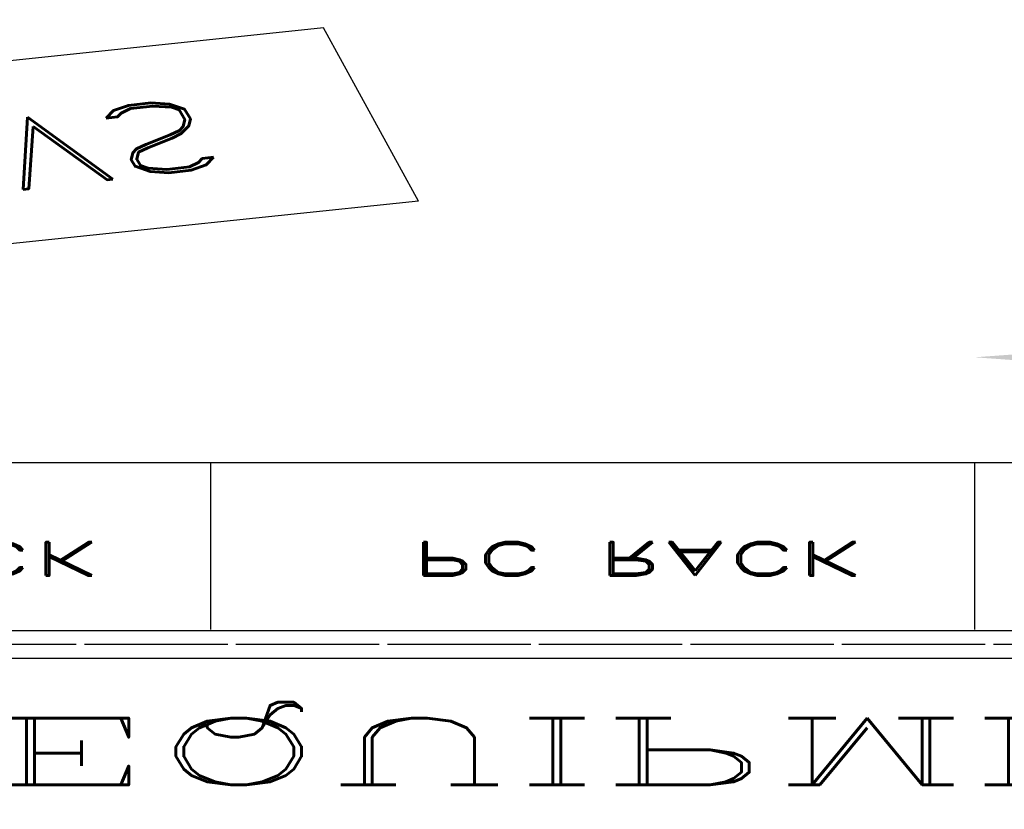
# Model space of a CAD drawing. Extents: x -82582065 to 310651827, y -37687100 to 142977471.
# Tile 85 of 122: x 7480885 to 8813329, y -12600205 to -11531294. Entities that reach past the tile are written whole.
import ezdxf
from ezdxf.enums import TextEntityAlignment as Align

# ---------------------------------------------------------------- set-up
doc = ezdxf.new("R2010")
doc.units = 0
doc.header["$LTSCALE"] = 100
doc.header["$MEASUREMENT"] = 0
doc.linetypes.add('CENTER', pattern=[2, 1.25, -0.25, 0.25, -0.25])
doc.linetypes.add('CENTER2', pattern=[1.125, 0.75, -0.125, 0.125, -0.125])
for name, color, linetype in [('COL', 1, 'Continuous'), ('DIM', 2, 'Continuous'), ('DOOR', 4, 'Continuous'), ('GRID', 8, 'CENTER'), ('PNLTXT', 7, 'Continuous'), ('T', 3, 'Continuous'), ('WALL', 4, 'Continuous'), ('WALLH', 2, 'Continuous')]:
    doc.layers.add(name, color=color, linetype=linetype)
doc.styles.add('ROMANC', font='ROMANC.SHX')
doc.styles.add('ROMAND', font='romand.shx')
doc.styles.add('ROMANS', font='romans')
doc.dimstyles.new('GS', dxfattribs={"dimscale": 100, "dimtxt": 2.5, "dimasz": 3, "dimexe": 1, "dimexo": 1, "dimgap": 1, "dimtad": 1, "dimdec": 0, "dimzin": 0, "dimdsep": 46, "dimtxsty": 'ROMANS', "dimcen": 0.09, "dimclrd": 4, "dimclre": 8, "dimclrt": 3, "dimadec": 0, "dimazin": 0, "dimtfac": 1, "dimtdec": 0, "dimtofl": 0, "dimtmove": 0, "dimatfit": 3, "dimfxl": 1, "dimtolj": 1, "dimtzin": 0, "dimarcsym": 0})
doc.dimstyles.new('STANDARD$0', dxfattribs={"dimtxt": 250, "dimasz": 200, "dimexe": 0, "dimexo": 0, "dimgap": 100, "dimtad": 1, "dimdec": 0, "dimlfac": 0.01, "dimzin": 0, "dimdsep": 46, "dimtxsty": 'ROMANS', "dimcen": 0.09, "dimclrd": 4, "dimclre": 8, "dimclrt": 3, "dimadec": 0, "dimazin": 0, "dimtfac": 1, "dimtdec": 0, "dimtmove": 0, "dimatfit": 3, "dimfxl": 1, "dimtolj": 1, "dimtzin": 0, "dimarcsym": 0})

# ---------------------------------------------------------------- blocks, each defined once
blk = doc.blocks.new('*D178')
at = {"layer": 'Defpoints', "color": 0, "linetype": 'Continuous', "transparency": 16777216}
for p in [(119148.4294238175, 54744.80395230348), (119198.4294270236, 54744.80395230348), (119198.4294238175, 39244.80395410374)]:
    blk.add_point(p, dxfattribs=at)
at = {"layer": 'DIM', "linetype": 'Continuous', "lineweight": -2, "transparency": 16777216}
for p, q in [((119198.4294270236, 54744.80395230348), (119148.4294238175, 54744.80395230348)), ((119198.4294238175, 39244.80395410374), (119148.4294238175, 39244.80395410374))]:
    blk.add_line(p, q, dxfattribs=at)
at = {"layer": 'DIM', "color": 4, "linetype": 'Continuous', "lineweight": -2, "transparency": 16777216}
blk.add_line((119148.4294238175, 39644.80395410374), (119148.4294238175, 54344.80395230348), dxfattribs=at)
at = {"layer": 'DIM', "color": 4, "linetype": 'Continuous', "transparency": 16777216}
for points in [[(119081.7627571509, 54344.80395230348), (119215.0960904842, 54344.80395230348), (119148.4294238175, 54744.80395230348)], [(119081.7627571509, 39644.80395410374), (119215.0960904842, 39644.80395410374), (119148.4294238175, 39244.80395410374)]]:
    blk.add_solid(points, dxfattribs=at)
at = {"layer": 'DIM', "linetype": 'Continuous', "transparency": 16777216, "insert": (118748.4294238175, 46994.80395320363), "char_height": 500, "attachment_point": 5, "rotation": 90, "style": 'ROMANC'}
blk.add_mtext('\\A1;15500', dxfattribs=at)
blk = doc.blocks.new('*D179')
at = {"layer": 'Defpoints', "color": 0, "linetype": 'Continuous', "transparency": 16777216}
for p in [(119148.4294232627, 39244.80395077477), (119148.4294185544, 27244.48555021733), (119148.4294185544, 27244.48555021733)]:
    blk.add_point(p, dxfattribs=at)
at = {"layer": 'DIM', "linetype": 'Continuous', "lineweight": -2, "transparency": 16777216}
blk.add_line((119148.4294232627, 39244.80395077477), (119148.4294185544, 39244.80395077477), dxfattribs=at)
at = {"layer": 'DIM', "color": 4, "linetype": 'Continuous', "lineweight": -2, "transparency": 16777216}
blk.add_line((119148.4294185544, 38844.80395077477), (119148.4294185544, 27644.48555021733), dxfattribs=at)
at = {"layer": 'DIM', "color": 4, "linetype": 'Continuous', "transparency": 16777216}
for points in [[(119081.7627518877, 38844.80395077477), (119215.096085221, 38844.80395077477), (119148.4294185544, 39244.80395077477)], [(119081.7627518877, 27644.48555021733), (119215.096085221, 27644.48555021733), (119148.4294185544, 27244.48555021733)]]:
    blk.add_solid(points, dxfattribs=at)
at = {"layer": 'DIM', "linetype": 'Continuous', "transparency": 16777216, "insert": (118748.4294185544, 33244.64475049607), "char_height": 500, "attachment_point": 5, "rotation": 90, "style": 'ROMANC'}
blk.add_mtext('\\A1;12000', dxfattribs=at)
blk = doc.blocks.new('*D206')
at = {"layer": 'Defpoints', "color": 0, "transparency": 16777216}
for p in [(99707.79796545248, 40307.96414230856), (99722.80123787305, 39307.99269696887), (100104.1322828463, 39307.99269696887)]:
    blk.add_point(p, dxfattribs=at)
at = {"layer": 'WALLH', "color": 8, "lineweight": -2, "transparency": 16777216}
for p, q in [((99807.79796545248, 40307.96414230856), (100204.1322828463, 40307.96414230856)), ((99822.80123787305, 39307.99269696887), (100204.1322828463, 39307.99269696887))]:
    blk.add_line(p, q, dxfattribs=at)
at = {"layer": 'WALLH', "color": 4, "lineweight": -2, "transparency": 16777216}
blk.add_line((100104.1322828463, 40007.96414230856), (100104.1322828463, 39607.99269696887), dxfattribs=at)
at = {"layer": 'WALLH', "color": 4, "transparency": 16777216}
for points in [[(100054.1322828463, 40007.96414230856), (100154.1322828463, 40007.96414230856), (100104.1322828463, 40307.96414230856)], [(100054.1322828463, 39607.99269696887), (100154.1322828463, 39607.99269696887), (100104.1322828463, 39307.99269696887)]]:
    blk.add_solid(points, dxfattribs=at)
at = {"layer": 'WALLH', "color": 3, "transparency": 16777216, "insert": (99879.13228284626, 39807.97841963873), "char_height": 250, "attachment_point": 5, "rotation": 90, "style": 'ROMANS'}
blk.add_mtext('\\A1;1000', dxfattribs=at)
blk = doc.blocks.new('*D217')
at = {"layer": 'Defpoints', "color": 0, "transparency": 16777216}
for p in [(112042.2740053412, 40507.99269458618), (111964.579133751, 39307.99269442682), (112012.6185076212, 39307.99269442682)]:
    blk.add_point(p, dxfattribs=at)
at = {"layer": 'WALLH', "color": 8, "lineweight": -2, "transparency": 16777216}
for p, q in [((111942.2740053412, 40507.99269458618), (111864.579133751, 40507.99269458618)), ((111912.6185076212, 39307.99269442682), (111864.579133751, 39307.99269442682))]:
    blk.add_line(p, q, dxfattribs=at)
at = {"layer": 'WALLH', "color": 4, "lineweight": -2, "transparency": 16777216}
blk.add_line((111964.579133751, 40207.99269458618), (111964.579133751, 39607.99269442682), dxfattribs=at)
at = {"layer": 'WALLH', "color": 4, "transparency": 16777216}
for points in [[(111914.579133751, 40207.99269458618), (112014.579133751, 40207.99269458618), (111964.579133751, 40507.99269458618)], [(111914.579133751, 39607.99269442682), (112014.579133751, 39607.99269442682), (111964.579133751, 39307.99269442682)]]:
    blk.add_solid(points, dxfattribs=at)
at = {"layer": 'WALLH', "color": 3, "transparency": 16777216, "insert": (111739.579133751, 39907.99269450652), "char_height": 250, "attachment_point": 5, "rotation": 90, "style": 'ROMANS'}
blk.add_mtext('\\A1;1200', dxfattribs=at)
blk = doc.blocks.new('*D238')
at = {"layer": 'Defpoints', "color": 0, "transparency": 16777216}
for p in [(108057.5305389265, 38791.08498285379), (111107.2035404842, 38695.38837706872), (108057.5305389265, 38521.90083219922)]:
    blk.add_point(p, dxfattribs=at)
at = {"layer": 'DIM', "color": 8, "lineweight": -2, "transparency": 16777216}
for p, q in [((108057.5305389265, 38621.90083219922), (108057.5305389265, 38891.08498285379)), ((111107.2035404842, 38795.38837706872), (111107.2035404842, 38891.08498285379))]:
    blk.add_line(p, q, dxfattribs=at)
at = {"layer": 'DIM', "color": 4, "lineweight": -2, "transparency": 16777216}
blk.add_line((110857.2035404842, 38791.08498285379), (108307.5305389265, 38791.08498285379), dxfattribs=at)
at = {"layer": 'DIM', "color": 4, "transparency": 16777216}
for points in [[(108307.5305389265, 38832.75164952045), (108307.5305389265, 38749.41831618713), (108057.5305389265, 38791.08498285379)], [(110857.2035404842, 38832.75164952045), (110857.2035404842, 38749.41831618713), (111107.2035404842, 38791.08498285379)]]:
    blk.add_solid(points, dxfattribs=at)
at = {"layer": 'DIM', "color": 3, "transparency": 16777216, "insert": (109582.3670397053, 39016.08498285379), "char_height": 250, "attachment_point": 5, "style": 'ROMANS'}
blk.add_mtext('\\A1;3050', dxfattribs=at)
blk = doc.blocks.new('*D240')
at = {"layer": 'Defpoints', "color": 0, "transparency": 16777216}
for p in [(110919.7905086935, 39226.900810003), (110677.3937498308, 34701.66865986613), (110919.7905086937, 34701.66865986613)]:
    blk.add_point(p, dxfattribs=at)
at = {"layer": 'DIM', "color": 8, "lineweight": -2, "transparency": 16777216}
for p, q in [((110819.7905086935, 39226.900810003), (110577.3937498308, 39226.900810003)), ((110819.7905086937, 34701.66865986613), (110577.3937498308, 34701.66865986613))]:
    blk.add_line(p, q, dxfattribs=at)
at = {"layer": 'DIM', "color": 4, "lineweight": -2, "transparency": 16777216}
blk.add_line((110677.3937498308, 38976.900810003), (110677.3937498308, 34951.66865986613), dxfattribs=at)
at = {"layer": 'DIM', "color": 4, "transparency": 16777216}
for points in [[(110635.7270831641, 38976.900810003), (110719.0604164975, 38976.900810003), (110677.3937498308, 39226.900810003)], [(110635.7270831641, 34951.66865986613), (110719.0604164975, 34951.66865986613), (110677.3937498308, 34701.66865986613)]]:
    blk.add_solid(points, dxfattribs=at)
at = {"layer": 'DIM', "color": 3, "transparency": 16777216, "insert": (110452.3937498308, 36964.28473493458), "char_height": 250, "attachment_point": 5, "rotation": 90, "style": 'ROMANS'}
blk.add_mtext('\\A1;4525', dxfattribs=at)
blk = doc.blocks.new('*D245')
at = {"layer": 'Defpoints', "color": 0, "transparency": 16777216}
for p in [(101657.7979654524, 40307.96414230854), (101468.2608728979, 39244.4855668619), (101654.6326832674, 39244.4855668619)]:
    blk.add_point(p, dxfattribs=at)
at = {"layer": 'WALLH', "color": 8, "lineweight": -2, "transparency": 16777216}
for p, q in [((101557.7979654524, 40307.96414230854), (101368.2608728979, 40307.96414230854)), ((101554.6326832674, 39244.4855668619), (101368.2608728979, 39244.4855668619))]:
    blk.add_line(p, q, dxfattribs=at)
at = {"layer": 'WALLH', "color": 4, "lineweight": -2, "transparency": 16777216}
blk.add_line((101468.2608728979, 40007.96414230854), (101468.2608728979, 39544.4855668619), dxfattribs=at)
at = {"layer": 'WALLH', "color": 4, "transparency": 16777216}
for points in [[(101418.2608728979, 40007.96414230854), (101518.2608728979, 40007.96414230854), (101468.2608728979, 40307.96414230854)], [(101418.2608728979, 39544.4855668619), (101518.2608728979, 39544.4855668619), (101468.2608728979, 39244.4855668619)]]:
    blk.add_solid(points, dxfattribs=at)
at = {"layer": 'WALLH', "color": 3, "transparency": 16777216, "insert": (101243.2608728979, 39776.22485458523), "char_height": 250, "attachment_point": 5, "rotation": 90, "style": 'ROMANS'}
blk.add_mtext('\\A1;1063', dxfattribs=at)
blk = doc.blocks.new('*D246')
at = {"layer": 'Defpoints', "color": 0, "transparency": 16777216}
for p in [(114073.9407879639, 40507.99269400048), (114061.111453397, 39244.49578788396), (114106.0138743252, 39244.49578788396)]:
    blk.add_point(p, dxfattribs=at)
at = {"layer": 'WALLH', "color": 8, "lineweight": -2, "transparency": 16777216}
for p, q in [((113973.9407879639, 40507.99269400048), (113961.111453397, 40507.99269400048)), ((114006.0138743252, 39244.49578788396), (113961.111453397, 39244.49578788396))]:
    blk.add_line(p, q, dxfattribs=at)
at = {"layer": 'WALLH', "color": 4, "lineweight": -2, "transparency": 16777216}
blk.add_line((114061.111453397, 40207.99269400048), (114061.111453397, 39544.49578788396), dxfattribs=at)
at = {"layer": 'WALLH', "color": 4, "transparency": 16777216}
for points in [[(114011.111453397, 40207.99269400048), (114111.111453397, 40207.99269400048), (114061.111453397, 40507.99269400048)], [(114011.111453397, 39544.49578788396), (114111.111453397, 39544.49578788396), (114061.111453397, 39244.49578788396)]]:
    blk.add_solid(points, dxfattribs=at)
at = {"layer": 'WALLH', "color": 3, "transparency": 16777216, "insert": (113836.111453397, 39882.1941479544), "char_height": 250, "attachment_point": 5, "rotation": 90, "style": 'ROMANS'}
blk.add_mtext('\\A1;1263', dxfattribs=at)
blk = doc.blocks.new('*D247')
at = {"layer": 'Defpoints', "color": 0, "transparency": 16777216}
for p in [(116542.2740053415, 40507.99269344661), (117242.5305392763, 39909.49331598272), (117242.5305392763, 39909.49331598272)]:
    blk.add_point(p, dxfattribs=at)
at = {"layer": 'WALLH', "color": 4, "lineweight": -2, "transparency": 16777216}
blk.add_line((116770.3276213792, 40313.07848613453), (117014.4769232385, 40104.40752329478), dxfattribs=at)
at = {"layer": 'WALLH', "color": 4, "transparency": 16777216}
for points in [[(116802.8133225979, 40351.08742214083), (116737.8419201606, 40275.06955012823), (116542.2740053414, 40507.99269344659)], [(117046.9626244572, 40142.41645930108), (116981.9912220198, 40066.39858728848), (117242.5305392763, 39909.49331598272)]]:
    blk.add_solid(points, dxfattribs=at)
at = {"layer": 'WALLH', "color": 3, "transparency": 16777216, "insert": (117038.5879277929, 40379.78321674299), "char_height": 250, "attachment_point": 5, "rotation": 319.47995599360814, "style": 'ROMANS'}
blk.add_mtext('\\A1;921', dxfattribs=at)
blk = doc.blocks.new('*D248')
at = {"layer": 'Defpoints', "color": 0, "transparency": 16777216}
for p in [(102145.5196328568, 39244.49456340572), (102152.1273392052, 39244.49456340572), (102132.5305390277, 37697.13955640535)]:
    blk.add_point(p, dxfattribs=at)
at = {"layer": 'WALLH', "color": 8, "lineweight": -2, "transparency": 16777216}
for p, q in [((102052.1273392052, 39244.49456340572), (102045.5196328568, 39244.49456340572)), ((102232.5305390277, 37697.13955640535), (102245.5196328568, 37697.13955640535))]:
    blk.add_line(p, q, dxfattribs=at)
at = {"layer": 'WALLH', "color": 4, "lineweight": -2, "transparency": 16777216}
blk.add_line((102145.5196328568, 37997.13955640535), (102145.5196328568, 38944.49456340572), dxfattribs=at)
at = {"layer": 'WALLH', "color": 4, "transparency": 16777216}
for points in [[(102095.5196328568, 38944.49456340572), (102195.5196328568, 38944.49456340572), (102145.5196328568, 39244.49456340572)], [(102095.5196328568, 37997.13955640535), (102195.5196328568, 37997.13955640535), (102145.5196328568, 37697.13955640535)]]:
    blk.add_solid(points, dxfattribs=at)
at = {"layer": 'WALLH', "color": 3, "transparency": 16777216, "insert": (101920.5196328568, 38455.30607015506), "char_height": 250, "attachment_point": 5, "rotation": 90, "style": 'ROMANS'}
blk.add_mtext('\\A1;1547', dxfattribs=at)
blk = doc.blocks.new('*D253')
at = {"layer": 'Defpoints', "color": 0, "linetype": 'Continuous', "transparency": 16777216}
for p in [(25611.71421393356, 56772.59258814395), (25661.71421713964, 56772.59258814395), (25661.71421393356, 41272.59258994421)]:
    blk.add_point(p, dxfattribs=at)
at = {"layer": 'DIM', "linetype": 'Continuous', "lineweight": -2, "transparency": 16777216}
for p, q in [((25661.71421713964, 56772.59258814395), (25611.71421393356, 56772.59258814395)), ((25661.71421393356, 41272.59258994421), (25611.71421393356, 41272.59258994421))]:
    blk.add_line(p, q, dxfattribs=at)
at = {"layer": 'DIM', "color": 4, "linetype": 'Continuous', "lineweight": -2, "transparency": 16777216}
blk.add_line((25611.71421393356, 41672.59258994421), (25611.71421393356, 56372.59258814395), dxfattribs=at)
at = {"layer": 'DIM', "color": 4, "linetype": 'Continuous', "transparency": 16777216}
for points in [[(25545.04754726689, 56372.59258814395), (25678.38088060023, 56372.59258814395), (25611.71421393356, 56772.59258814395)], [(25545.04754726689, 41672.59258994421), (25678.38088060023, 41672.59258994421), (25611.71421393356, 41272.59258994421)]]:
    blk.add_solid(points, dxfattribs=at)
at = {"layer": 'DIM', "linetype": 'Continuous', "transparency": 16777216, "insert": (25211.71421393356, 49022.59258904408), "char_height": 500, "attachment_point": 5, "rotation": 90, "style": 'ROMANC'}
blk.add_mtext('\\A1;15500', dxfattribs=at)
blk = doc.blocks.new('*D254')
at = {"layer": 'Defpoints', "color": 0, "linetype": 'Continuous', "transparency": 16777216}
for p in [(25611.71421337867, 41272.59258661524), (25611.71420867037, 29272.2741860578), (25611.71420867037, 29272.2741860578)]:
    blk.add_point(p, dxfattribs=at)
at = {"layer": 'DIM', "linetype": 'Continuous', "lineweight": -2, "transparency": 16777216}
blk.add_line((25611.71421337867, 41272.59258661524), (25611.71420867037, 41272.59258661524), dxfattribs=at)
at = {"layer": 'DIM', "color": 4, "linetype": 'Continuous', "lineweight": -2, "transparency": 16777216}
blk.add_line((25611.71420867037, 40872.59258661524), (25611.71420867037, 29672.2741860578), dxfattribs=at)
at = {"layer": 'DIM', "color": 4, "linetype": 'Continuous', "transparency": 16777216}
for points in [[(25545.0475420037, 40872.59258661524), (25678.38087533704, 40872.59258661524), (25611.71420867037, 41272.59258661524)], [(25545.0475420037, 29672.2741860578), (25678.38087533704, 29672.2741860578), (25611.71420867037, 29272.2741860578)]]:
    blk.add_solid(points, dxfattribs=at)
at = {"layer": 'DIM', "linetype": 'Continuous', "transparency": 16777216, "insert": (25211.71420867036, 35272.43338633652), "char_height": 500, "attachment_point": 5, "rotation": 90, "style": 'ROMANC'}
blk.add_mtext('\\A1;12000', dxfattribs=at)
blk = doc.blocks.new('*D291')
at = {"layer": 'Defpoints', "color": 0, "transparency": 16777216}
for p in [(18505.5587954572, 42535.78133042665), (18427.863923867, 41335.78133026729), (18475.90329773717, 41335.78133026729)]:
    blk.add_point(p, dxfattribs=at)
at = {"layer": 'WALLH', "color": 8, "lineweight": -2, "transparency": 16777216}
for p, q in [((18405.5587954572, 42535.78133042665), (18327.863923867, 42535.78133042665)), ((18375.90329773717, 41335.78133026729), (18327.863923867, 41335.78133026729))]:
    blk.add_line(p, q, dxfattribs=at)
at = {"layer": 'WALLH', "color": 4, "lineweight": -2, "transparency": 16777216}
blk.add_line((18427.863923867, 42235.78133042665), (18427.863923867, 41635.78133026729), dxfattribs=at)
at = {"layer": 'WALLH', "color": 4, "transparency": 16777216}
for points in [[(18377.863923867, 42235.78133042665), (18477.863923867, 42235.78133042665), (18427.863923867, 42535.78133042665)], [(18377.863923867, 41635.78133026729), (18477.863923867, 41635.78133026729), (18427.863923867, 41335.78133026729)]]:
    blk.add_solid(points, dxfattribs=at)
at = {"layer": 'WALLH', "color": 3, "transparency": 16777216, "insert": (18202.86392386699, 41935.78133034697), "char_height": 250, "attachment_point": 5, "rotation": 90, "style": 'ROMANS'}
blk.add_mtext('\\A1;1200', dxfattribs=at)
blk = doc.blocks.new('*D293')
at = {"layer": 'Defpoints', "color": 0, "transparency": 16777216}
for p in [(12553.28980947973, 40456.53299695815), (14053.28980947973, 40456.53299695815), (14053.28980947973, 39983.02157485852)]:
    blk.add_point(p, dxfattribs=at)
at = {"layer": 'WALLH', "color": 8, "lineweight": -2, "transparency": 16777216}
for p, q in [((12553.28980947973, 40356.53299695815), (12553.28980947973, 39883.02157485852)), ((14053.28980947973, 40356.53299695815), (14053.28980947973, 39883.02157485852))]:
    blk.add_line(p, q, dxfattribs=at)
at = {"layer": 'WALLH', "color": 4, "lineweight": -2, "transparency": 16777216}
blk.add_line((12853.28980947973, 39983.02157485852), (13753.28980947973, 39983.02157485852), dxfattribs=at)
at = {"layer": 'WALLH', "color": 4, "transparency": 16777216}
for points in [[(12853.28980947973, 40033.02157485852), (12853.28980947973, 39933.02157485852), (12553.28980947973, 39983.02157485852)], [(13753.28980947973, 40033.02157485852), (13753.28980947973, 39933.02157485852), (14053.28980947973, 39983.02157485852)]]:
    blk.add_solid(points, dxfattribs=at)
at = {"layer": 'WALLH', "color": 3, "transparency": 16777216, "insert": (13388.34084881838, 40208.02157485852), "char_height": 250, "attachment_point": 5, "style": 'ROMANS'}
blk.add_mtext('\\A1;1500', dxfattribs=at)
blk = doc.blocks.new('*D312')
at = {"layer": 'Defpoints', "color": 0, "transparency": 16777216}
for p in [(14520.8153290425, 40818.87361869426), (17570.4883306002, 40723.17701290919), (14520.8153290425, 40549.68946803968)]:
    blk.add_point(p, dxfattribs=at)
at = {"layer": 'DIM', "color": 8, "lineweight": -2, "transparency": 16777216}
for p, q in [((14520.8153290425, 40649.68946803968), (14520.8153290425, 40918.87361869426)), ((17570.4883306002, 40823.17701290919), (17570.4883306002, 40918.87361869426))]:
    blk.add_line(p, q, dxfattribs=at)
at = {"layer": 'DIM', "color": 4, "lineweight": -2, "transparency": 16777216}
blk.add_line((17320.4883306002, 40818.87361869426), (14770.8153290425, 40818.87361869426), dxfattribs=at)
at = {"layer": 'DIM', "color": 4, "transparency": 16777216}
for points in [[(14770.8153290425, 40860.54028536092), (14770.8153290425, 40777.20695202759), (14520.8153290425, 40818.87361869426)], [(17320.4883306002, 40860.54028536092), (17320.4883306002, 40777.20695202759), (17570.4883306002, 40818.87361869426)]]:
    blk.add_solid(points, dxfattribs=at)
at = {"layer": 'DIM', "color": 3, "transparency": 16777216, "insert": (16045.65182982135, 41043.87361869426), "char_height": 250, "attachment_point": 5, "style": 'ROMANS'}
blk.add_mtext('\\A1;3050', dxfattribs=at)
blk = doc.blocks.new('*D314')
at = {"layer": 'Defpoints', "color": 0, "transparency": 16777216}
for p in [(17383.07529880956, 41254.68944584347), (17140.67853994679, 36729.4572957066), (17383.07529880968, 36729.4572957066)]:
    blk.add_point(p, dxfattribs=at)
at = {"layer": 'DIM', "color": 8, "lineweight": -2, "transparency": 16777216}
for p, q in [((17283.07529880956, 41254.68944584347), (17040.6785399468, 41254.68944584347)), ((17283.07529880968, 36729.4572957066), (17040.67853994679, 36729.4572957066))]:
    blk.add_line(p, q, dxfattribs=at)
at = {"layer": 'DIM', "color": 4, "lineweight": -2, "transparency": 16777216}
blk.add_line((17140.6785399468, 41004.68944584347), (17140.67853994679, 36979.4572957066), dxfattribs=at)
at = {"layer": 'DIM', "color": 4, "transparency": 16777216}
for points in [[(17099.01187328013, 41004.68944584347), (17182.34520661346, 41004.68944584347), (17140.6785399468, 41254.68944584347)], [(17099.01187328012, 36979.4572957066), (17182.34520661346, 36979.4572957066), (17140.67853994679, 36729.4572957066)]]:
    blk.add_solid(points, dxfattribs=at)
at = {"layer": 'DIM', "color": 3, "transparency": 16777216, "insert": (16915.67853994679, 38992.07337077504), "char_height": 250, "attachment_point": 5, "rotation": 90, "style": 'ROMANS'}
blk.add_mtext('\\A1;4525', dxfattribs=at)
blk = doc.blocks.new('*D320')
at = {"layer": 'Defpoints', "color": 0, "transparency": 16777216}
for p in [(20537.2255780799, 42535.78132984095), (20524.39624351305, 41272.28442372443), (20569.29866444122, 41272.28442372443)]:
    blk.add_point(p, dxfattribs=at)
at = {"layer": 'WALLH', "color": 8, "lineweight": -2, "transparency": 16777216}
for p, q in [((20437.2255780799, 42535.78132984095), (20424.39624351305, 42535.78132984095)), ((20469.29866444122, 41272.28442372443), (20424.39624351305, 41272.28442372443))]:
    blk.add_line(p, q, dxfattribs=at)
at = {"layer": 'WALLH', "color": 4, "lineweight": -2, "transparency": 16777216}
blk.add_line((20524.39624351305, 42235.78132984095), (20524.39624351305, 41572.28442372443), dxfattribs=at)
at = {"layer": 'WALLH', "color": 4, "transparency": 16777216}
for points in [[(20474.39624351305, 42235.78132984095), (20574.39624351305, 42235.78132984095), (20524.39624351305, 42535.78132984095)], [(20474.39624351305, 41572.28442372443), (20574.39624351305, 41572.28442372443), (20524.39624351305, 41272.28442372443)]]:
    blk.add_solid(points, dxfattribs=at)
at = {"layer": 'WALLH', "color": 3, "transparency": 16777216, "insert": (20299.39624351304, 41909.98278379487), "char_height": 250, "attachment_point": 5, "rotation": 90, "style": 'ROMANS'}
blk.add_mtext('\\A1;1263', dxfattribs=at)
blk = doc.blocks.new('*D321')
at = {"layer": 'Defpoints', "color": 0, "transparency": 16777216}
for p in [(23005.55879545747, 42535.78132928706), (23820.81532939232, 41822.28194909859), (23820.81532939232, 41822.28194909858)]:
    blk.add_point(p, dxfattribs=at)
at = {"layer": 'WALLH', "color": 4, "lineweight": -2, "transparency": 16777216}
blk.add_line((23231.31123014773, 42338.20643657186), (23595.06289470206, 42019.85684181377), dxfattribs=at)
at = {"layer": 'WALLH', "color": 4, "transparency": 16777216}
for points in [[(23264.24037893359, 42375.83184235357), (23198.38208136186, 42300.58103079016), (23005.55879545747, 42535.78132928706)], [(23627.99204348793, 42057.48224759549), (23562.1337459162, 41982.23143603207), (23820.81532939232, 41822.28194909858)]]:
    blk.add_solid(points, dxfattribs=at)
at = {"layer": 'WALLH', "color": 3, "transparency": 16777216, "insert": (23561.36823196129, 42348.34596521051), "char_height": 250, "attachment_point": 5, "rotation": 318.8081081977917, "style": 'ROMANS'}
blk.add_mtext('\\A1;1083', dxfattribs=at)
blk = doc.blocks.new('CCR LAYOUT 1X250 MW ROURKELA')
at = {"layer": 'COL', "linetype": 'ByBlock'}
for p, q in [((11460.80228584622, 39281.10019654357), (10138.37919410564, 39598.58589138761)), ((11460.80228584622, 39281.10019654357), (11274.04599476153, 38503.20426022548)), ((11274.04599476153, 38503.20426022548), (9951.622903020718, 38820.68995506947))]:
    blk.add_line(p, q, dxfattribs=at)
at = {"layer": 'GRID', "linetype": 'CENTER2', "ltscale": 4}
for p, q in [((-9114.131999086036, 41272.28138314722), (26559.9434898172, 41272.28503736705)), ((-8172.387252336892, 41272.27422660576), (26539.06391518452, 41272.27417567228))]:
    blk.add_line(p, q, dxfattribs=at)
at = {"layer": 'WALL'}
for p, q in [((5271.761061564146, 41335.78133299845), (14079.81532904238, 41335.78133117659)), ((5271.761061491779, 41210.78133299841), (14079.81532904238, 41210.78133117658))]:
    blk.add_line(p, q, dxfattribs=at)
at = {"layer": 'WALLH'}
for p, q in [((11053.28980947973, 41206.53299695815), (11053.28980947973, 40456.53299695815)), ((11053.28980947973, 41206.53299695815), (11053.28980947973, 40456.53299695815)), ((12553.28980947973, 41206.53299695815), (12553.28980947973, 40456.53299695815)), ((12553.28980947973, 41206.53299695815), (12553.28980947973, 40456.53299695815)), ((9553.289809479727, 40456.53299695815), (11053.28980947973, 40456.53299695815)), ((11053.28980947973, 40456.53299695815), (12553.28980947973, 40456.53299695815)), ((12553.28980947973, 40456.53299695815), (14053.28980947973, 40456.53299695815))]:
    blk.add_line(p, q, dxfattribs=at)
at = {"color": 3, "style": 'ROMANS', "width": 0.8, "flags": 13}
for p in [(171893.1140430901, 2461.572955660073), (171893.1140430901, 1837.572955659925), (171893.1140430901, 1213.572955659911), (171893.1140430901, 589.5729556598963)]:
    blk.add_attdef('21.02.17', text='', height=300, dxfattribs=at).set_placement(p, align=Align.MIDDLE_LEFT)
at = {"color": 3, "style": 'ROMANS', "flags": 13}
blk.add_attdef('SB', text='', height=300, dxfattribs=at).set_placement((165850.9166681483, 1873.931600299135), align=Align.MIDDLE_LEFT)
for tag, p in [('1', (165450.95595955, -4817.796256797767)), ('1', (167309.9519661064, -4817.796256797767)), ('00', (171002.1917589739, -4817.796256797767))]:
    blk.add_attdef(tag, p, '', height=300, dxfattribs=at)
at = {"layer": 'DOOR', "ltscale": 101, "style": 'ROMAND'}
for p in [(10391.54918891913, 40888.92663941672), (11891.54918891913, 40888.92663941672)]:
    blk.add_text('PC RACK', height=150, dxfattribs=at).set_placement(p, align=Align.MIDDLE)
at = {"layer": 'PNLTXT', "style": 'ROMAND', "width": 0.85}
blk.add_text('LVS', height=312.5, rotation=345.2734793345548, dxfattribs=at).set_placement((10717.50595275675, 39058.40609392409), align=Align.MIDDLE)
at = {"layer": 'T', "style": 'ROMANC', "width": 1.199999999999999}
blk.add_text('CONTROL EQUIPMENT ROOM (A/C)', height=300, dxfattribs=at).set_placement((8099.197403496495, 41604.65157061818))
at = {"layer": 'DIM', "linetype": 'Continuous'}
for base, p1, p2, text, picture, middle in [((25611.71421393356, 56772.59258814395), (25661.71421393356, 41272.59258994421), (25661.71421713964, 56772.59258814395), '15500', '*D253', (25211.71421393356, 49022.59258904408)), ((119148.4294238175, 54744.80395230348), (119198.4294238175, 39244.80395410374), (119198.4294270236, 54744.80395230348), '15500', '*D178', (118748.4294238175, 46994.80395320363)), ((25611.71420867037, 29272.2741860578), (25611.71421337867, 41272.59258661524), (25611.71420867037, 29272.2741860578), '12000', '*D254', (25211.71420867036, 35272.43338633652)), ((119148.4294185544, 27244.48555021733), (119148.4294232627, 39244.80395077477), (119148.4294185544, 27244.48555021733), '12000', '*D179', (118748.4294185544, 33244.64475049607))]:
    dim = blk.add_linear_dim(base=base, p1=p1, p2=p2, angle=90, text=text, dimstyle='STANDARD$0', override={"dimscale": 100, "dimtxt": 5, "dimasz": 4, "dimgap": 1.5, "dimtxsty": 'ROMANC', "dimclrd": 4, "dimclre": 256, "dimclrt": 256, "dimtix": 1}, dxfattribs=at)
    dim.commit()
    dim.dimension.update_dxf_attribs({"geometry": picture, "text_midpoint": middle})
at = {"layer": 'DIM'}
for base, p1, p2, picture, middle in [((17140.67853994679, 36729.4572957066), (17383.07529880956, 41254.68944584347), (17383.07529880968, 36729.4572957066), '*D314', (16915.67853994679, 38992.07337077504)), ((110677.3937498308, 34701.66865986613), (110919.7905086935, 39226.900810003), (110919.7905086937, 34701.66865986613), '*D240', (110452.3937498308, 36964.28473493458))]:
    dim = blk.add_linear_dim(base=base, p1=p1, p2=p2, angle=90, dimstyle='GS', override={"dimasz": 2.5}, dxfattribs=at)
    dim.commit()
    dim.dimension.update_dxf_attribs({"geometry": picture, "text_midpoint": middle})
for base, p1, p2, picture, middle in [((14520.8153290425, 40818.87361869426), (17570.4883306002, 40723.17701290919), (14520.8153290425, 40549.68946803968), '*D312', (16045.65182982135, 40818.87361869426)), ((108057.5305389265, 38791.08498285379), (111107.2035404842, 38695.38837706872), (108057.5305389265, 38521.90083219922), '*D238', (109582.3670397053, 38791.08498285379))]:
    dim = blk.add_linear_dim(base=base, p1=p1, p2=p2, dimstyle='GS', override={"dimasz": 2.5}, dxfattribs=at)
    dim.commit()
    dim.dimension.update_dxf_attribs({"geometry": picture, "text_midpoint": middle, "dimtype": 160})
at = {"layer": 'WALLH'}
for p1, p2, distance, picture, middle in [((23005.55879545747, 42535.78132928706), (23820.81532939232, 41822.28194909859), -1.0960420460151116e-11, '*D321', (23561.36823196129, 42348.34596521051)), ((116542.2740053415, 40507.9926934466), (117242.5305392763, 39909.49331598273), -5.560596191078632e-12, '*D247', (117038.5879277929, 40379.78321674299))]:
    dim = blk.add_aligned_dim(p1=p1, p2=p2, distance=distance, dimstyle='GS', dxfattribs=at)
    dim.commit()
    dim.dimension.update_dxf_attribs({"geometry": picture, "text_midpoint": middle})
for base, p1, p2, picture, middle in [((18427.863923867, 41335.78133026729), (18505.5587954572, 42535.78133042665), (18475.90329773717, 41335.78133026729), '*D291', (18202.86392386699, 41935.78133034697)), ((111964.579133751, 39307.99269442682), (112042.2740053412, 40507.99269458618), (112012.6185076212, 39307.99269442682), '*D217', (111739.579133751, 39907.99269450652)), ((101468.2608728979, 39244.4855668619), (101657.7979654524, 40307.96414230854), (101654.6326832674, 39244.4855668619), '*D245', (101243.2608728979, 39776.22485458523))]:
    dim = blk.add_linear_dim(base=base, p1=p1, p2=p2, angle=90, dimstyle='GS', dxfattribs=at)
    dim.commit()
    dim.dimension.update_dxf_attribs({"geometry": picture, "text_midpoint": middle})
for base, p1, p2, picture, middle in [((20524.39624351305, 41272.28442372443), (20537.2255780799, 42535.78132984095), (20569.29866444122, 41272.28442372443), '*D320', (20524.39624351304, 41909.98278379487)), ((114061.111453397, 39244.49578788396), (114073.9407879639, 40507.99269400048), (114106.0138743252, 39244.49578788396), '*D246', (114061.111453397, 39882.1941479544)), ((100104.1322828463, 39307.99269696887), (99707.79796545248, 40307.96414230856), (99722.80123787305, 39307.99269696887), '*D206', (100104.1322828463, 39807.97841963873)), ((102145.5196328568, 39244.49456340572), (102132.5305390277, 37697.13955640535), (102152.1273392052, 39244.49456340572), '*D248', (102145.5196328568, 38455.30607015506))]:
    dim = blk.add_linear_dim(base=base, p1=p1, p2=p2, angle=90, dimstyle='GS', dxfattribs=at)
    dim.commit()
    dim.dimension.update_dxf_attribs({"geometry": picture, "text_midpoint": middle, "dimtype": 160})
dim = blk.add_linear_dim(base=(14053.28980947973, 39983.02157485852), p1=(12553.28980947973, 40456.53299695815), p2=(14053.28980947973, 40456.53299695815), dimstyle='GS', dxfattribs=at)
dim.commit()
dim.dimension.update_dxf_attribs({"geometry": '*D293', "text_midpoint": (13388.34084881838, 39983.02157485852), "dimtype": 160})

msp = doc.modelspace()

# ---------------------------------------------------------------- block references
at = {"xscale": 689.0071675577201, "yscale": -301.243703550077, "zscale": 689.0071675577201}
msp.add_blockref('CCR LAYOUT 1X250 MW ROURKELA', (123929.379241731, 56338.98008219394), dxfattribs=at)

doc.saveas('drawing.dxf')
